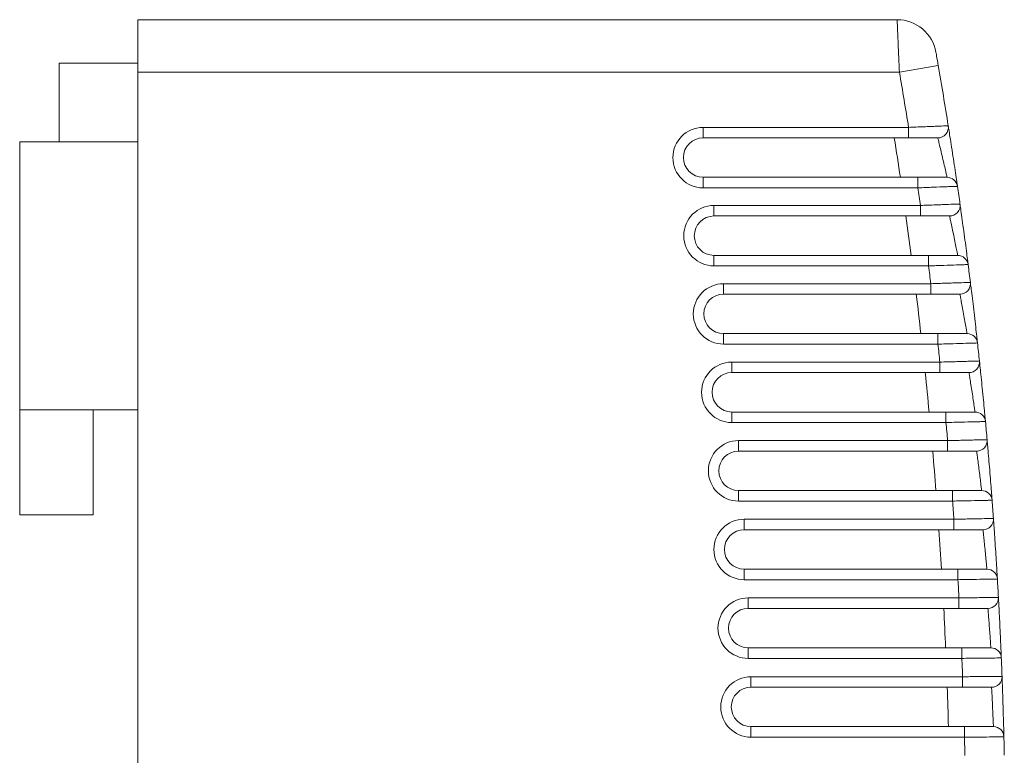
# Model space of a CAD drawing. Header units: millimetres. Extents: x 25 to 180, y 80 to 202.
# Tile 8 of 8: x 142 to 179, y 174 to 202. Entities that reach past the tile are written whole.
import ezdxf

# ---------------------------------------------------------------- set-up
doc = ezdxf.new("R2010")
doc.units = ezdxf.units.MM

msp = doc.modelspace()

# ---------------------------------------------------------------- linework, layer by layer
at = {"color": 7, "linetype": 'Continuous', "lineweight": 15}
for p, q in [((146.382, 201.632), (175.269, 201.632)), ((146.382, 199.632), (146.382, 201.632)), ((146.382, 199.982), (143.382, 199.982)), ((143.382, 196.982), (143.382, 199.982)), ((176.834, 199.887), (175.356, 199.632)), ((175.356, 199.632), (146.382, 199.632)), ((146.382, 199.632), (146.382, 140.632)), ((167.885, 197.532), (175.705, 197.532)), ((167.885, 197.132), (167.885, 197.532)), ((175.705, 197.132), (175.705, 197.532)), ((175.705, 197.132), (167.885, 197.132)), ((141.882, 196.982), (141.882, 186.782)), ((141.882, 196.982), (146.382, 196.982)), ((167.885, 195.632), (167.885, 195.232)), ((167.885, 195.632), (176.057, 195.632)), ((176.057, 195.232), (176.057, 195.632)), ((176.057, 195.232), (167.885, 195.232)), ((168.3, 194.561), (176.154, 194.561)), ((168.3, 194.161), (168.3, 194.561)), ((176.154, 194.161), (176.154, 194.561)), ((176.154, 194.161), (168.3, 194.161)), ((168.3, 192.661), (168.3, 192.261)), ((168.3, 192.661), (176.465, 192.661)), ((176.465, 192.261), (176.465, 192.661)), ((176.465, 192.261), (168.3, 192.261)), ((168.664, 191.583), (176.551, 191.583)), ((168.664, 191.183), (168.664, 191.583)), ((176.551, 191.183), (176.551, 191.583)), ((176.551, 191.183), (168.664, 191.183)), ((168.664, 189.683), (168.664, 189.283)), ((168.664, 189.683), (176.822, 189.683)), ((176.822, 189.283), (176.822, 189.683)), ((176.822, 189.283), (168.664, 189.283)), ((168.976, 188.6), (176.896, 188.6)), ((168.976, 188.2), (168.976, 188.6)), ((176.896, 188.2), (176.896, 188.6)), ((176.896, 188.2), (168.976, 188.2)), ((141.882, 186.782), (146.382, 186.782)), ((141.882, 186.782), (141.882, 182.782)), ((144.682, 186.782), (144.682, 182.782)), ((168.976, 186.7), (168.976, 186.3)), ((168.976, 186.7), (177.127, 186.7)), ((177.127, 186.3), (177.127, 186.7)), ((177.127, 186.3), (168.976, 186.3)), ((169.237, 185.611), (177.19, 185.611)), ((169.237, 185.211), (169.237, 185.611)), ((177.19, 185.211), (177.19, 185.611)), ((177.19, 185.211), (169.237, 185.211)), ((169.237, 183.711), (169.237, 183.311)), ((169.237, 183.711), (177.381, 183.711)), ((177.381, 183.311), (177.381, 183.711)), ((177.381, 183.311), (169.237, 183.311)), ((141.882, 182.782), (144.682, 182.782)), ((169.446, 182.618), (177.432, 182.618)), ((169.446, 182.218), (169.446, 182.618)), ((177.432, 182.218), (177.432, 182.618)), ((177.432, 182.218), (169.446, 182.218)), ((169.446, 180.718), (169.446, 180.318)), ((169.446, 180.718), (177.583, 180.718)), ((177.583, 180.318), (177.583, 180.718)), ((177.583, 180.318), (169.446, 180.318)), ((169.603, 179.623), (177.622, 179.623)), ((169.603, 179.223), (169.603, 179.623)), ((177.622, 179.223), (177.622, 179.623)), ((177.622, 179.223), (169.603, 179.223)), ((169.603, 177.723), (169.603, 177.323)), ((169.603, 177.723), (177.733, 177.723)), ((177.733, 177.323), (177.733, 177.723)), ((177.733, 177.323), (169.603, 177.323)), ((169.708, 176.624), (177.761, 176.624)), ((169.708, 176.224), (169.708, 176.624)), ((177.761, 176.224), (177.761, 176.624)), ((177.761, 176.224), (169.708, 176.224)), ((169.708, 174.724), (169.708, 174.324)), ((169.708, 174.724), (177.831, 174.724)), ((177.831, 174.324), (177.831, 174.724)), ((177.831, 174.324), (169.708, 174.324))]:
    msp.add_line(p, q, dxfattribs=at)
for centre, radius, start, end in [((175.269, 200.132), 1.5, 9.9571, 90), ((4.382, 170.132), 175, 9.02875, 9.78949), ((4.382, 170.132), 173.5, 9.08648, 9.78949), ((167.885, 196.382), 1.15, 90, 270), ((176.819, 197.532), 0.4, 270, 9.0288), ((167.885, 196.382), 0.75, 90, 270), ((4.382, 170.132), 172.9, 8.48115, 8.98406), ((177.169, 195.232), 0.4, 8.2653, 90), ((4.382, 170.132), 173.5, 8.09418, 8.31809), ((4.382, 170.132), 175, 8.04285, 8.26532), ((168.3, 193.411), 1.15, 90, 270), ((177.265, 194.561), 0.4, 270, 8.0428), ((168.3, 193.411), 0.75, 90, 270), ((4.382, 170.132), 172.9, 7.48694, 7.98858), ((177.574, 192.261), 0.4, 7.2813, 90), ((4.382, 170.132), 173.5, 7.10208, 7.3277), ((4.382, 170.132), 175, 7.0571, 7.28129), ((168.664, 190.433), 1.15, 90, 270), ((177.659, 191.583), 0.4, 270, 7.0571), ((168.664, 190.433), 0.75, 90, 270), ((4.382, 170.132), 172.9, 6.49275, 6.99328), ((177.929, 189.283), 0.4, 6.2972, 90), ((4.382, 170.132), 173.5, 6.11017, 6.33728), ((4.382, 170.132), 175, 6.07153, 6.29719), ((168.976, 187.45), 1.15, 90, 270), ((178.003, 188.6), 0.4, 270, 6.0715), ((168.976, 187.45), 0.75, 90, 270), ((4.382, 170.132), 172.9, 5.49857, 5.99815), ((178.232, 186.3), 0.4, 5.313, 90), ((4.382, 170.132), 173.5, 5.11845, 5.34681), ((4.382, 170.132), 175, 5.08612, 5.31303), ((169.237, 184.461), 1.15, 90, 270), ((178.295, 185.611), 0.4, 270, 5.0861), ((169.237, 184.461), 0.75, 90, 270), ((4.382, 170.132), 172.9, 4.5044, 5.00319), ((178.484, 183.311), 0.4, 4.3288, 90), ((4.382, 170.132), 173.5, 4.12693, 4.3563), ((4.382, 170.132), 175, 4.10088, 4.3288), ((169.446, 181.468), 1.15, 90, 270), ((178.535, 182.618), 0.4, 270, 4.1009), ((169.446, 181.468), 0.75, 90, 270), ((4.382, 170.132), 172.9, 3.51024, 4.00838), ((178.685, 180.318), 0.4, 3.3445, 90), ((4.382, 170.132), 173.5, 3.13559, 3.36575), ((4.382, 170.132), 175, 3.11582, 3.34452), ((169.603, 178.473), 1.15, 90, 270), ((178.724, 179.623), 0.4, 270, 3.1158), ((169.603, 178.473), 0.75, 90, 270), ((4.382, 170.132), 172.9, 2.51609, 3.01374), ((178.834, 177.323), 0.4, 2.3602, 90), ((4.382, 170.132), 173.5, 2.14444, 2.37516), ((4.382, 170.132), 175, 2.13093, 2.36019), ((169.708, 175.474), 1.15, 90, 270), ((178.861, 176.624), 0.4, 270, 2.1309), ((169.708, 175.474), 0.75, 90, 270), ((4.382, 170.132), 172.9, 1.52194, 2.01925), ((178.932, 174.324), 0.4, 1.3758, 90), ((4.382, 170.132), 173.5, 1.15349, 1.38454), ((4.382, 170.132), 175, 1.14622, 1.37581)]:
    msp.add_arc(centre, radius, start, end, dxfattribs=at)
for points, knots in [([(175.269, 201.632), (175.269, 201.632), (175.269, 201.619), (175.272, 201.569), (175.273, 201.53), (175.278, 201.43), (175.28, 201.368), (175.287, 201.223), (175.29, 201.139), (175.302, 200.862), (175.312, 200.639), (175.333, 200.159), (175.344, 199.896), (175.356, 199.632)], [0, 0, 0, 0, 0.125, 0.125, 0.25, 0.25, 0.375, 0.375, 0.5, 0.5, 0.75, 0.75, 1, 1, 1, 1]), ([(176.834, 199.887), (176.811, 200.019), (176.789, 200.149), (176.756, 200.335), (176.746, 200.392), (176.746, 200.392)], [0, 0, 0, 0, 0.5, 0.5, 1, 1, 1, 1]), ([(175.705, 197.532), (175.804, 197.536), (175.902, 197.541), (176.094, 197.549), (176.189, 197.553), (176.372, 197.56), (176.458, 197.564), (176.622, 197.571), (176.7, 197.574), (176.909, 197.582), (177.022, 197.587), (177.174, 197.593), (177.214, 197.595), (177.214, 197.595)], [0, 0, 0, 0, 0.125, 0.125, 0.25, 0.25, 0.375, 0.375, 0.5, 0.5, 0.75, 0.75, 1, 1, 1, 1]), ([(177.214, 197.595), (177.214, 197.595), (177.219, 197.565), (177.237, 197.448), (177.251, 197.361), (177.284, 197.148), (177.304, 197.02), (177.347, 196.743), (177.37, 196.593), (177.416, 196.294), (177.438, 196.144), (177.48, 195.866), (177.499, 195.739), (177.53, 195.523), (177.543, 195.437), (177.56, 195.32), (177.564, 195.29), (177.564, 195.29)], [0, 0, 0, 0, 0.125, 0.125, 0.25, 0.25, 0.375, 0.375, 0.5, 0.5, 0.625, 0.625, 0.75, 0.75, 0.875, 0.875, 1, 1, 1, 1]), ([(176.819, 197.132), (176.819, 197.132), (176.789, 197.132), (176.677, 197.132), (176.593, 197.132), (176.387, 197.132), (176.263, 197.132), (175.994, 197.132), (175.851, 197.132), (175.705, 197.132)], [0, 0, 0, 0, 0.25, 0.25, 0.5, 0.5, 0.75, 0.75, 1, 1, 1, 1]), ([(177.169, 195.632), (177.169, 195.632), (177.15, 195.715), (177.102, 195.926), (177.084, 196.009), (177.042, 196.19), (177.02, 196.287), (176.952, 196.576), (176.906, 196.77), (176.856, 196.979), (176.842, 197.035), (176.824, 197.112), (176.819, 197.132), (176.819, 197.132)], [0, 0, 0, 0, 0.25, 0.25, 0.375, 0.375, 0.5, 0.5, 0.75, 0.75, 0.875, 0.875, 1, 1, 1, 1]), ([(176.057, 195.632), (176.203, 195.632), (176.348, 195.632), (176.615, 195.632), (176.739, 195.632), (176.944, 195.632), (177.027, 195.632), (177.139, 195.632), (177.169, 195.632), (177.169, 195.632)], [0, 0, 0, 0, 0.25, 0.25, 0.5, 0.5, 0.75, 0.75, 1, 1, 1, 1]), ([(177.564, 195.29), (177.564, 195.29), (177.555, 195.289), (177.516, 195.288), (177.487, 195.287), (177.411, 195.284), (177.365, 195.282), (177.255, 195.278), (177.191, 195.276), (176.983, 195.268), (176.815, 195.261), (176.453, 195.247), (176.255, 195.24), (176.057, 195.232)], [0, 0, 0, 0, 0.125, 0.125, 0.25, 0.25, 0.375, 0.375, 0.5, 0.5, 0.75, 0.75, 1, 1, 1, 1]), ([(176.154, 194.561), (176.253, 194.565), (176.351, 194.569), (176.543, 194.576), (176.638, 194.579), (176.82, 194.586), (176.907, 194.589), (177.07, 194.595), (177.148, 194.598), (177.357, 194.606), (177.469, 194.61), (177.621, 194.616), (177.661, 194.617), (177.661, 194.617)], [0, 0, 0, 0, 0.125, 0.125, 0.25, 0.25, 0.375, 0.375, 0.5, 0.5, 0.75, 0.75, 1, 1, 1, 1]), ([(177.661, 194.617), (177.661, 194.617), (177.665, 194.587), (177.682, 194.47), (177.694, 194.384), (177.723, 194.171), (177.741, 194.042), (177.779, 193.766), (177.8, 193.615), (177.84, 193.316), (177.86, 193.166), (177.896, 192.887), (177.913, 192.76), (177.941, 192.544), (177.952, 192.459), (177.967, 192.342), (177.971, 192.312), (177.971, 192.312)], [0, 0, 0, 0, 0.125, 0.125, 0.25, 0.25, 0.375, 0.375, 0.5, 0.5, 0.625, 0.625, 0.75, 0.75, 0.875, 0.875, 1, 1, 1, 1]), ([(177.265, 194.161), (177.265, 194.161), (177.235, 194.161), (177.123, 194.161), (177.04, 194.161), (176.834, 194.161), (176.711, 194.161), (176.443, 194.161), (176.3, 194.161), (176.154, 194.161)], [0, 0, 0, 0, 0.25, 0.25, 0.5, 0.5, 0.75, 0.75, 1, 1, 1, 1]), ([(177.574, 192.661), (177.574, 192.661), (177.558, 192.743), (177.516, 192.955), (177.5, 193.037), (177.463, 193.218), (177.443, 193.315), (177.383, 193.606), (177.342, 193.8), (177.298, 194.008), (177.286, 194.065), (177.269, 194.141), (177.265, 194.161), (177.265, 194.161)], [0, 0, 0, 0, 0.25, 0.25, 0.375, 0.375, 0.5, 0.5, 0.75, 0.75, 0.875, 0.875, 1, 1, 1, 1]), ([(176.465, 192.661), (176.611, 192.661), (176.756, 192.661), (177.022, 192.661), (177.146, 192.661), (177.35, 192.661), (177.433, 192.661), (177.545, 192.661), (177.574, 192.661), (177.574, 192.661)], [0, 0, 0, 0, 0.25, 0.25, 0.5, 0.5, 0.75, 0.75, 1, 1, 1, 1]), ([(177.971, 192.312), (177.971, 192.312), (177.961, 192.312), (177.923, 192.31), (177.894, 192.309), (177.818, 192.307), (177.772, 192.305), (177.662, 192.302), (177.599, 192.299), (177.39, 192.292), (177.222, 192.287), (176.861, 192.275), (176.664, 192.268), (176.465, 192.261)], [0, 0, 0, 0, 0.125, 0.125, 0.25, 0.25, 0.375, 0.375, 0.5, 0.5, 0.75, 0.75, 1, 1, 1, 1]), ([(176.551, 191.583), (176.65, 191.587), (176.748, 191.59), (176.94, 191.596), (177.035, 191.599), (177.217, 191.605), (177.303, 191.608), (177.467, 191.613), (177.544, 191.616), (177.753, 191.623), (177.865, 191.626), (178.016, 191.631), (178.056, 191.633), (178.056, 191.633)], [0, 0, 0, 0, 0.125, 0.125, 0.25, 0.25, 0.375, 0.375, 0.5, 0.5, 0.75, 0.75, 1, 1, 1, 1]), ([(178.056, 191.633), (178.056, 191.633), (178.06, 191.602), (178.074, 191.486), (178.085, 191.4), (178.111, 191.187), (178.127, 191.058), (178.16, 190.781), (178.178, 190.631), (178.213, 190.331), (178.23, 190.181), (178.262, 189.902), (178.276, 189.775), (178.3, 189.559), (178.31, 189.474), (178.323, 189.358), (178.326, 189.327), (178.326, 189.327)], [0, 0, 0, 0, 0.125, 0.125, 0.25, 0.25, 0.375, 0.375, 0.5, 0.5, 0.625, 0.625, 0.75, 0.75, 0.875, 0.875, 1, 1, 1, 1]), ([(177.659, 191.183), (177.659, 191.183), (177.63, 191.183), (177.518, 191.183), (177.435, 191.183), (177.23, 191.183), (177.108, 191.183), (176.84, 191.183), (176.697, 191.183), (176.551, 191.183)], [0, 0, 0, 0, 0.25, 0.25, 0.5, 0.5, 0.75, 0.75, 1, 1, 1, 1]), ([(177.929, 189.683), (177.929, 189.683), (177.915, 189.765), (177.879, 189.976), (177.864, 190.059), (177.832, 190.24), (177.815, 190.337), (177.763, 190.628), (177.727, 190.823), (177.688, 191.031), (177.678, 191.087), (177.663, 191.163), (177.659, 191.183), (177.659, 191.183)], [0, 0, 0, 0, 0.25, 0.25, 0.375, 0.375, 0.5, 0.5, 0.75, 0.75, 0.875, 0.875, 1, 1, 1, 1]), ([(176.822, 189.683), (176.968, 189.683), (177.112, 189.683), (177.378, 189.683), (177.501, 189.683), (177.706, 189.683), (177.788, 189.683), (177.9, 189.683), (177.929, 189.683), (177.929, 189.683)], [0, 0, 0, 0, 0.25, 0.25, 0.5, 0.5, 0.75, 0.75, 1, 1, 1, 1]), ([(178.326, 189.327), (178.326, 189.327), (178.316, 189.327), (178.278, 189.326), (178.249, 189.325), (178.174, 189.323), (178.127, 189.321), (178.018, 189.318), (177.955, 189.316), (177.746, 189.31), (177.579, 189.306), (177.217, 189.295), (177.02, 189.289), (176.822, 189.283)], [0, 0, 0, 0, 0.125, 0.125, 0.25, 0.25, 0.375, 0.375, 0.5, 0.5, 0.75, 0.75, 1, 1, 1, 1]), ([(176.896, 188.6), (176.996, 188.603), (177.093, 188.605), (177.285, 188.611), (177.38, 188.613), (177.562, 188.618), (177.649, 188.621), (177.812, 188.626), (177.889, 188.628), (178.098, 188.634), (178.21, 188.637), (178.36, 188.641), (178.4, 188.642), (178.4, 188.642)], [0, 0, 0, 0, 0.125, 0.125, 0.25, 0.25, 0.375, 0.375, 0.5, 0.5, 0.75, 0.75, 1, 1, 1, 1]), ([(178.4, 188.642), (178.4, 188.642), (178.404, 188.612), (178.416, 188.495), (178.425, 188.409), (178.447, 188.196), (178.461, 188.068), (178.489, 187.791), (178.504, 187.64), (178.534, 187.341), (178.549, 187.19), (178.576, 186.911), (178.588, 186.784), (178.609, 186.569), (178.617, 186.484), (178.627, 186.367), (178.63, 186.337), (178.63, 186.337)], [0, 0, 0, 0, 0.125, 0.125, 0.25, 0.25, 0.375, 0.375, 0.5, 0.5, 0.625, 0.625, 0.75, 0.75, 0.875, 0.875, 1, 1, 1, 1]), ([(178.003, 188.2), (178.003, 188.2), (177.973, 188.2), (177.862, 188.2), (177.78, 188.2), (177.575, 188.2), (177.453, 188.2), (177.185, 188.2), (177.042, 188.2), (176.896, 188.2)], [0, 0, 0, 0, 0.25, 0.25, 0.5, 0.5, 0.75, 0.75, 1, 1, 1, 1]), ([(178.232, 186.7), (178.232, 186.7), (178.221, 186.781), (178.19, 186.992), (178.178, 187.074), (178.151, 187.255), (178.136, 187.353), (178.091, 187.645), (178.061, 187.84), (178.027, 188.048), (178.018, 188.104), (178.006, 188.18), (178.003, 188.2), (178.003, 188.2)], [0, 0, 0, 0, 0.25, 0.25, 0.375, 0.375, 0.5, 0.5, 0.75, 0.75, 0.875, 0.875, 1, 1, 1, 1]), ([(177.127, 186.7), (177.273, 186.7), (177.417, 186.7), (177.683, 186.7), (177.806, 186.7), (178.01, 186.7), (178.092, 186.7), (178.203, 186.7), (178.232, 186.7), (178.232, 186.7)], [0, 0, 0, 0, 0.25, 0.25, 0.5, 0.5, 0.75, 0.75, 1, 1, 1, 1]), ([(178.63, 186.337), (178.63, 186.337), (178.621, 186.337), (178.582, 186.336), (178.553, 186.335), (178.478, 186.333), (178.432, 186.332), (178.323, 186.329), (178.259, 186.328), (178.051, 186.323), (177.884, 186.318), (177.522, 186.309), (177.325, 186.305), (177.127, 186.3)], [0, 0, 0, 0, 0.125, 0.125, 0.25, 0.25, 0.375, 0.375, 0.5, 0.5, 0.75, 0.75, 1, 1, 1, 1]), ([(177.19, 185.611), (177.289, 185.613), (177.387, 185.616), (177.579, 185.62), (177.674, 185.623), (177.856, 185.627), (177.942, 185.629), (178.105, 185.633), (178.183, 185.635), (178.391, 185.639), (178.503, 185.642), (178.653, 185.646), (178.693, 185.647), (178.693, 185.647)], [0, 0, 0, 0, 0.125, 0.125, 0.25, 0.25, 0.375, 0.375, 0.5, 0.5, 0.75, 0.75, 1, 1, 1, 1]), ([(178.693, 185.647), (178.693, 185.647), (178.696, 185.616), (178.706, 185.5), (178.714, 185.414), (178.732, 185.201), (178.743, 185.073), (178.767, 184.796), (178.779, 184.645), (178.804, 184.345), (178.816, 184.194), (178.839, 183.916), (178.849, 183.788), (178.865, 183.573), (178.872, 183.488), (178.881, 183.371), (178.883, 183.341), (178.883, 183.341)], [0, 0, 0, 0, 0.125, 0.125, 0.25, 0.25, 0.375, 0.375, 0.5, 0.5, 0.625, 0.625, 0.75, 0.75, 0.875, 0.875, 1, 1, 1, 1]), ([(178.295, 185.211), (178.295, 185.211), (178.265, 185.211), (178.155, 185.211), (178.072, 185.211), (177.868, 185.211), (177.746, 185.211), (177.479, 185.211), (177.336, 185.211), (177.19, 185.211)], [0, 0, 0, 0, 0.25, 0.25, 0.5, 0.5, 0.75, 0.75, 1, 1, 1, 1]), ([(178.484, 183.711), (178.484, 183.711), (178.475, 183.792), (178.45, 184.002), (178.44, 184.085), (178.418, 184.266), (178.405, 184.364), (178.368, 184.657), (178.343, 184.852), (178.315, 185.06), (178.308, 185.116), (178.297, 185.191), (178.295, 185.211), (178.295, 185.211)], [0, 0, 0, 0, 0.25, 0.25, 0.375, 0.375, 0.5, 0.5, 0.75, 0.75, 0.875, 0.875, 1, 1, 1, 1]), ([(177.381, 183.711), (177.526, 183.711), (177.671, 183.711), (177.936, 183.711), (178.059, 183.711), (178.262, 183.711), (178.344, 183.711), (178.455, 183.711), (178.484, 183.711), (178.484, 183.711)], [0, 0, 0, 0, 0.25, 0.25, 0.5, 0.5, 0.75, 0.75, 1, 1, 1, 1]), ([(178.883, 183.341), (178.883, 183.341), (178.873, 183.341), (178.835, 183.34), (178.806, 183.34), (178.731, 183.338), (178.685, 183.337), (178.576, 183.335), (178.512, 183.334), (178.304, 183.33), (178.137, 183.326), (177.776, 183.319), (177.579, 183.315), (177.381, 183.311)], [0, 0, 0, 0, 0.125, 0.125, 0.25, 0.25, 0.375, 0.375, 0.5, 0.5, 0.75, 0.75, 1, 1, 1, 1]), ([(177.432, 182.618), (177.531, 182.62), (177.629, 182.622), (177.821, 182.626), (177.916, 182.628), (178.097, 182.631), (178.184, 182.633), (178.347, 182.636), (178.424, 182.637), (178.632, 182.641), (178.744, 182.643), (178.894, 182.646), (178.934, 182.647), (178.934, 182.647)], [0, 0, 0, 0, 0.125, 0.125, 0.25, 0.25, 0.375, 0.375, 0.5, 0.5, 0.75, 0.75, 1, 1, 1, 1]), ([(178.934, 182.647), (178.934, 182.647), (178.936, 182.617), (178.945, 182.501), (178.951, 182.415), (178.965, 182.202), (178.974, 182.074), (178.993, 181.797), (179.003, 181.645), (179.023, 181.345), (179.032, 181.195), (179.05, 180.916), (179.057, 180.789), (179.07, 180.573), (179.075, 180.488), (179.082, 180.372), (179.084, 180.342), (179.084, 180.342)], [0, 0, 0, 0, 0.125, 0.125, 0.25, 0.25, 0.375, 0.375, 0.5, 0.5, 0.625, 0.625, 0.75, 0.75, 0.875, 0.875, 1, 1, 1, 1]), ([(178.535, 182.218), (178.535, 182.218), (178.506, 182.218), (178.395, 182.218), (178.313, 182.218), (178.11, 182.218), (177.987, 182.218), (177.72, 182.218), (177.578, 182.218), (177.432, 182.218)], [0, 0, 0, 0, 0.25, 0.25, 0.5, 0.5, 0.75, 0.75, 1, 1, 1, 1]), ([(178.685, 180.718), (178.685, 180.718), (178.678, 180.799), (178.658, 181.009), (178.65, 181.092), (178.633, 181.273), (178.623, 181.372), (178.594, 181.664), (178.574, 181.86), (178.552, 182.067), (178.546, 182.123), (178.537, 182.199), (178.535, 182.218), (178.535, 182.218)], [0, 0, 0, 0, 0.25, 0.25, 0.375, 0.375, 0.5, 0.5, 0.75, 0.75, 0.875, 0.875, 1, 1, 1, 1]), ([(177.583, 180.718), (177.728, 180.718), (177.873, 180.718), (178.138, 180.718), (178.26, 180.718), (178.464, 180.718), (178.545, 180.718), (178.656, 180.718), (178.685, 180.718), (178.685, 180.718)], [0, 0, 0, 0, 0.25, 0.25, 0.5, 0.5, 0.75, 0.75, 1, 1, 1, 1]), ([(179.084, 180.342), (179.084, 180.342), (179.074, 180.342), (179.036, 180.341), (179.007, 180.341), (178.932, 180.339), (178.886, 180.339), (178.777, 180.337), (178.714, 180.336), (178.506, 180.333), (178.339, 180.33), (177.978, 180.325), (177.781, 180.322), (177.583, 180.318)], [0, 0, 0, 0, 0.125, 0.125, 0.25, 0.25, 0.375, 0.375, 0.5, 0.5, 0.75, 0.75, 1, 1, 1, 1]), ([(177.622, 179.623), (177.721, 179.624), (177.819, 179.625), (178.011, 179.628), (178.106, 179.63), (178.287, 179.632), (178.374, 179.633), (178.537, 179.636), (178.614, 179.637), (178.822, 179.64), (178.934, 179.642), (179.084, 179.644), (179.123, 179.644), (179.123, 179.644)], [0, 0, 0, 0, 0.125, 0.125, 0.25, 0.25, 0.375, 0.375, 0.5, 0.5, 0.75, 0.75, 1, 1, 1, 1]), ([(179.123, 179.644), (179.123, 179.644), (179.125, 179.614), (179.131, 179.498), (179.136, 179.412), (179.147, 179.2), (179.154, 179.071), (179.168, 178.794), (179.175, 178.643), (179.19, 178.342), (179.197, 178.192), (179.209, 177.913), (179.215, 177.786), (179.224, 177.57), (179.228, 177.485), (179.232, 177.369), (179.234, 177.339), (179.234, 177.339)], [0, 0, 0, 0, 0.125, 0.125, 0.25, 0.25, 0.375, 0.375, 0.5, 0.5, 0.625, 0.625, 0.75, 0.75, 0.875, 0.875, 1, 1, 1, 1]), ([(178.724, 179.223), (178.724, 179.223), (178.695, 179.223), (178.585, 179.223), (178.502, 179.223), (178.299, 179.223), (178.177, 179.223), (177.91, 179.223), (177.768, 179.223), (177.622, 179.223)], [0, 0, 0, 0, 0.25, 0.25, 0.5, 0.5, 0.75, 0.75, 1, 1, 1, 1]), ([(178.834, 177.723), (178.834, 177.723), (178.829, 177.803), (178.815, 178.013), (178.81, 178.096), (178.797, 178.277), (178.79, 178.376), (178.768, 178.669), (178.753, 178.864), (178.736, 179.072), (178.732, 179.128), (178.726, 179.203), (178.724, 179.223), (178.724, 179.223)], [0, 0, 0, 0, 0.25, 0.25, 0.375, 0.375, 0.5, 0.5, 0.75, 0.75, 0.875, 0.875, 1, 1, 1, 1]), ([(177.733, 177.723), (177.878, 177.723), (178.023, 177.723), (178.287, 177.723), (178.41, 177.723), (178.613, 177.723), (178.695, 177.723), (178.805, 177.723), (178.834, 177.723), (178.834, 177.723)], [0, 0, 0, 0, 0.25, 0.25, 0.5, 0.5, 0.75, 0.75, 1, 1, 1, 1]), ([(179.234, 177.339), (179.234, 177.339), (179.224, 177.339), (179.186, 177.339), (179.157, 177.338), (179.082, 177.337), (179.036, 177.337), (178.927, 177.336), (178.864, 177.335), (178.656, 177.333), (178.489, 177.331), (178.128, 177.327), (177.931, 177.325), (177.733, 177.323)], [0, 0, 0, 0, 0.125, 0.125, 0.25, 0.25, 0.375, 0.375, 0.5, 0.5, 0.75, 0.75, 1, 1, 1, 1]), ([(177.761, 176.624), (177.86, 176.625), (177.957, 176.626), (178.149, 176.628), (178.244, 176.629), (178.426, 176.631), (178.512, 176.632), (178.675, 176.634), (178.752, 176.634), (178.96, 176.636), (179.071, 176.637), (179.221, 176.639), (179.261, 176.639), (179.261, 176.639)], [0, 0, 0, 0, 0.125, 0.125, 0.25, 0.25, 0.375, 0.375, 0.5, 0.5, 0.75, 0.75, 1, 1, 1, 1]), ([(179.261, 176.639), (179.261, 176.639), (179.262, 176.609), (179.266, 176.493), (179.27, 176.408), (179.277, 176.195), (179.282, 176.066), (179.291, 175.789), (179.296, 175.638), (179.305, 175.337), (179.309, 175.187), (179.317, 174.908), (179.32, 174.781), (179.326, 174.565), (179.328, 174.48), (179.331, 174.364), (179.332, 174.334), (179.332, 174.334)], [0, 0, 0, 0, 0.125, 0.125, 0.25, 0.25, 0.375, 0.375, 0.5, 0.5, 0.625, 0.625, 0.75, 0.75, 0.875, 0.875, 1, 1, 1, 1]), ([(178.861, 176.224), (178.861, 176.224), (178.832, 176.224), (178.722, 176.224), (178.64, 176.224), (178.437, 176.224), (178.315, 176.224), (178.049, 176.224), (177.906, 176.224), (177.761, 176.224)], [0, 0, 0, 0, 0.25, 0.25, 0.5, 0.5, 0.75, 0.75, 1, 1, 1, 1]), ([(178.932, 174.724), (178.932, 174.724), (178.929, 174.805), (178.921, 175.015), (178.917, 175.097), (178.909, 175.279), (178.905, 175.377), (178.891, 175.671), (178.881, 175.866), (178.87, 176.074), (178.867, 176.13), (178.863, 176.205), (178.861, 176.224), (178.861, 176.224)], [0, 0, 0, 0, 0.25, 0.25, 0.375, 0.375, 0.5, 0.5, 0.75, 0.75, 0.875, 0.875, 1, 1, 1, 1]), ([(177.831, 174.724), (177.977, 174.724), (178.121, 174.724), (178.386, 174.724), (178.508, 174.724), (178.711, 174.724), (178.793, 174.724), (178.903, 174.724), (178.932, 174.724), (178.932, 174.724)], [0, 0, 0, 0, 0.25, 0.25, 0.5, 0.5, 0.75, 0.75, 1, 1, 1, 1]), ([(179.332, 174.334), (179.332, 174.334), (179.322, 174.334), (179.284, 174.334), (179.255, 174.334), (179.18, 174.333), (179.134, 174.333), (179.025, 174.332), (178.962, 174.332), (178.754, 174.33), (178.587, 174.329), (178.226, 174.327), (178.03, 174.326), (177.831, 174.324)], [0, 0, 0, 0, 0.125, 0.125, 0.25, 0.25, 0.375, 0.375, 0.5, 0.5, 0.75, 0.75, 1, 1, 1, 1])]:
    msp.add_open_spline(points, degree=3, knots=knots, dxfattribs=at)

doc.saveas('drawing.dxf')
